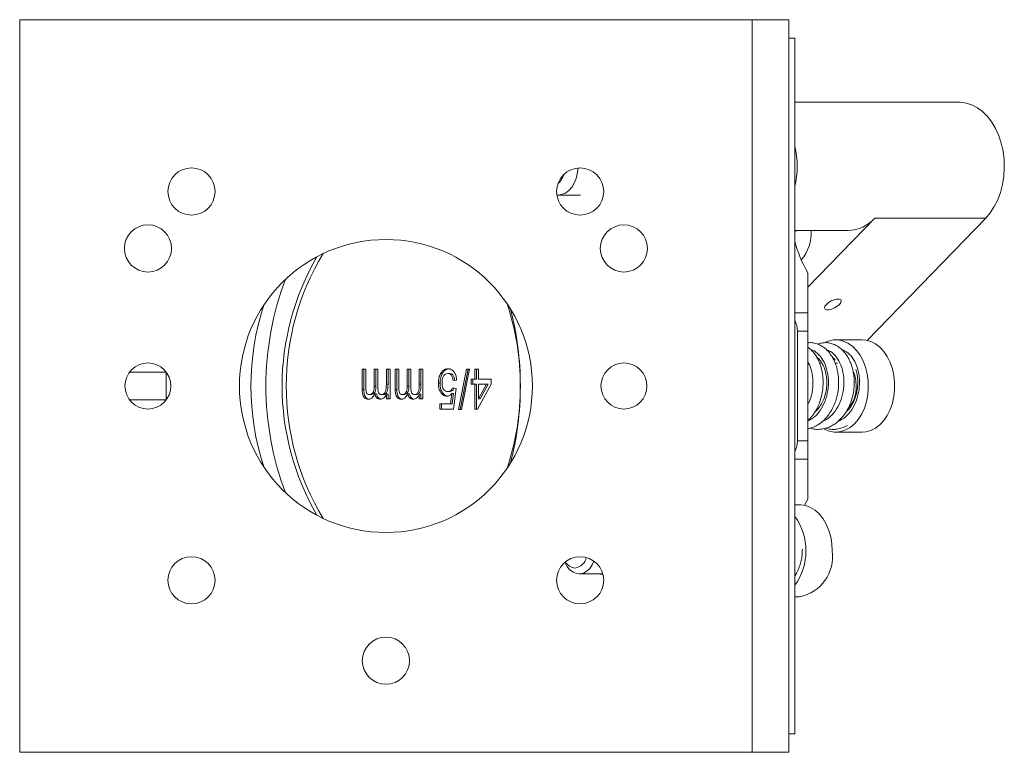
# Model space of a CAD drawing. Header units: inches. Extents: x 1.4 to 18.7, y 3.2 to 14.4.
# Tile 1 of 6: x 1.8 to 5.2, y 7.6 to 10.1. Entities that reach past the tile are written whole.
import ezdxf

# ---------------------------------------------------------------- set-up
doc = ezdxf.new("R2010")
doc.units = ezdxf.units.IN
doc.header["$MEASUREMENT"] = 0

msp = doc.modelspace()

# ---------------------------------------------------------------- linework, layer by layer
at = {"color": 7, "linetype": 'Continuous', "lineweight": 15}
for p, q in [((1.8112, 7.5968), (1.8112, 10.0968)), ((4.311, 10.0968), (1.8112, 10.0968)), ((4.311, 7.5968), (4.311, 10.0968)), ((4.4362, 10.0968), (4.311, 10.0968)), ((4.4362, 7.5968), (4.4362, 10.0968)), ((4.4569, 10.0343), (4.4362, 10.0343)), ((4.4569, 7.6593), (4.4569, 10.0343)), ((5.0173, 9.8151), (4.4569, 9.8151)), ((3.6475, 9.4979), (3.7254, 9.4979)), ((4.7301, 9.4195), (4.5011, 9.1835)), ((5.1084, 9.4195), (4.7038, 9.0024)), ((5.1084, 9.4195), (4.7301, 9.4195)), ((4.4569, 9.3775), (4.639, 9.3775)), ((4.5011, 9.0968), (4.5011, 9.2328)), ((4.5011, 9.0968), (4.4569, 9.0968)), ((4.5011, 9.0343), (4.5011, 9.0968)), ((4.4658, 9.0343), (4.4658, 8.6593)), ((4.5011, 9.0343), (4.4658, 9.0343)), ((4.5011, 8.6593), (4.5011, 9.0343)), ((4.6867, 9.0043), (4.5966, 9.0043)), ((4.5497, 8.9246), (4.5414, 8.9246)), ((4.5418, 8.9353), (4.5476, 8.9276)), ((4.6027, 8.9246), (4.5947, 8.9246)), ((2.3112, 8.8943), (2.1862, 8.8943)), ((2.3112, 8.8943), (2.3112, 8.7993)), ((2.9803, 8.9039), (2.9928, 8.9039)), ((2.9803, 8.8351), (2.9803, 8.9039)), ((2.9859, 8.8351), (2.9859, 8.9039)), ((2.9928, 8.9039), (2.9928, 8.8416)), ((3.0215, 8.9039), (3.034, 8.9039)), ((3.0215, 8.8464), (3.0215, 8.9039)), ((3.0271, 8.8464), (3.0271, 8.9039)), ((3.034, 8.9039), (3.034, 8.8396)), ((3.0627, 8.9039), (3.0752, 8.9039)), ((3.0627, 8.8526), (3.0627, 8.9039)), ((3.0684, 8.8526), (3.0684, 8.9039)), ((3.0752, 8.9039), (3.0752, 8.8032)), ((3.0927, 8.9039), (3.1052, 8.9039)), ((3.0927, 8.8351), (3.0927, 8.9039)), ((3.0983, 8.8351), (3.0983, 8.9039)), ((3.1052, 8.9039), (3.1052, 8.8416)), ((3.1339, 8.9039), (3.1464, 8.9039)), ((3.1339, 8.8464), (3.1339, 8.9039)), ((3.1396, 8.8464), (3.1396, 8.9039)), ((3.1464, 8.9039), (3.1464, 8.8396)), ((3.1751, 8.9039), (3.1876, 8.9039)), ((3.1751, 8.8526), (3.1751, 8.9039)), ((3.1808, 8.8526), (3.1808, 8.9039)), ((3.1876, 8.9039), (3.1876, 8.8032)), ((3.2534, 8.8889), (3.2477, 8.8889)), ((3.278, 8.8897), (3.2724, 8.8897)), ((3.3086, 8.7661), (3.3361, 8.9039)), ((3.3143, 8.7661), (3.3418, 8.9039)), ((3.3464, 8.9039), (3.3189, 8.7661)), ((3.3361, 8.9039), (3.3464, 8.9039)), ((3.3652, 8.9039), (3.3777, 8.9039)), ((3.3652, 8.8703), (3.3652, 8.9039)), ((3.3708, 8.8703), (3.3708, 8.9039)), ((3.3777, 8.9039), (3.3777, 8.8703)), ((3.0271, 8.8464), (3.0215, 8.8464)), ((3.0684, 8.8526), (3.0627, 8.8526)), ((3.1396, 8.8464), (3.1339, 8.8464)), ((3.1808, 8.8526), (3.1751, 8.8526)), ((3.2459, 8.8566), (3.2403, 8.8566)), ((3.289, 8.8403), (3.3015, 8.8385)), ((3.3027, 8.8668), (3.2902, 8.865)), ((3.3527, 8.8703), (3.3652, 8.8703)), ((3.3527, 8.8526), (3.3527, 8.8703)), ((3.3652, 8.8526), (3.3527, 8.8526)), ((3.3583, 8.8526), (3.3583, 8.8703)), ((3.3708, 8.8703), (3.3652, 8.8703)), ((3.3652, 8.7678), (3.3652, 8.8526)), ((3.3708, 8.8526), (3.3652, 8.8526)), ((3.3708, 8.7678), (3.3708, 8.8526)), ((3.4201, 8.8526), (3.3739, 8.7678)), ((3.3777, 8.8703), (3.4201, 8.8703)), ((3.3777, 8.8526), (3.3777, 8.803)), ((3.3777, 8.803), (3.4047, 8.8526)), ((3.4047, 8.8526), (3.3777, 8.8526)), ((3.3833, 8.803), (3.4104, 8.8526)), ((3.4104, 8.8526), (3.4047, 8.8526)), ((3.4201, 8.8703), (3.4201, 8.8526)), ((2.9859, 8.8351), (2.9803, 8.8351)), ((3.0105, 8.8173), (3.0049, 8.8173)), ((3.0291, 8.8201), (3.0234, 8.8201)), ((3.0516, 8.8173), (3.046, 8.8173)), ((3.0627, 8.8032), (3.0627, 8.8189)), ((3.0684, 8.8189), (3.0627, 8.8189)), ((3.0684, 8.8032), (3.0684, 8.8189)), ((3.0983, 8.8351), (3.0927, 8.8351)), ((3.1229, 8.8173), (3.1173, 8.8173)), ((3.1415, 8.8201), (3.1359, 8.8201)), ((3.164, 8.8173), (3.1584, 8.8173)), ((3.1751, 8.8032), (3.1751, 8.8189)), ((3.1808, 8.8189), (3.1751, 8.8189)), ((3.1808, 8.8032), (3.1808, 8.8189)), ((3.278, 8.8279), (3.2723, 8.8279)), ((3.2813, 8.7855), (3.2862, 8.8212)), ((3.2919, 8.8212), (3.2862, 8.8212)), ((3.2869, 8.7855), (3.2919, 8.8212)), ((3.3015, 8.8385), (3.2915, 8.7678)), ((2.1862, 8.7993), (2.3112, 8.7993)), ((3.0752, 8.8032), (3.0627, 8.8032)), ((3.1876, 8.8032), (3.1751, 8.8032)), ((3.2452, 8.7855), (3.2813, 8.7855)), ((3.2452, 8.7678), (3.2452, 8.7855)), ((3.2509, 8.7678), (3.2509, 8.7855)), ((3.2869, 8.7855), (3.2813, 8.7855)), ((3.3833, 8.803), (3.3777, 8.803)), ((3.2915, 8.7678), (3.2452, 8.7678)), ((3.3189, 8.7661), (3.3086, 8.7661)), ((3.3739, 8.7678), (3.3652, 8.7678)), ((4.5966, 8.6893), (4.6867, 8.6893)), ((4.5011, 8.6593), (4.4658, 8.6593)), ((4.5011, 8.5968), (4.5011, 8.6593)), ((4.5011, 8.5968), (4.4569, 8.5968)), ((4.5011, 8.4608), (4.5011, 8.5968)), ((4.4731, 8.4418), (4.4569, 8.4418)), ((4.5011, 8.4608), (4.4898, 8.44)), ((3.7207, 8.2056), (3.8016, 8.2056)), ((4.4569, 8.1268), (4.4731, 8.1268)), ((4.4569, 7.6593), (4.4362, 7.6593)), ((4.311, 7.5968), (1.8112, 7.5968)), ((4.4362, 7.5968), (4.311, 7.5968))]:
    msp.add_line(p, q, dxfattribs=at)
at = {"color": 7, "linetype": 'Continuous', "lineweight": 15, "flags": 128}
for points in [[(5.0173, 9.8151), (5.0211, 9.815), (5.0413, 9.8124), (5.061, 9.8061), (5.08, 9.7963), (5.0979, 9.783), (5.1145, 9.7665), (5.1294, 9.7471), (5.1423, 9.7251), (5.1532, 9.701), (5.1617, 9.675), (5.1677, 9.6477), (5.1711, 9.6195), (5.172, 9.5909), (5.1701, 9.5624), (5.1657, 9.5345), (5.1587, 9.5076), (5.1493, 9.4823), (5.1377, 9.4589), (5.124, 9.4379), (5.1084, 9.4195)], [(3.717, 9.5906), (3.7157, 9.5771), (3.7118, 9.5586), (3.7054, 9.5416), (3.6967, 9.5267), (3.6861, 9.5145), (3.6741, 9.5054), (3.6611, 9.4998), (3.6475, 9.4979), (3.6446, 9.498)], [(4.4569, 9.3735), (4.4632, 9.3768), (4.4645, 9.3775)], [(4.5647, 9.125), (4.5722, 9.1314), (4.5815, 9.1369), (4.5914, 9.1411), (4.6008, 9.1433), (4.6086, 9.1433), (4.6137, 9.1411), (4.6156, 9.1369), (4.6141, 9.1314), (4.6092, 9.125), (4.6017, 9.1187), (4.5925, 9.1131), (4.5825, 9.1089), (4.5731, 9.1067), (4.5654, 9.1067), (4.5602, 9.1089), (4.5583, 9.1131), (4.5599, 9.1187), (4.5647, 9.125)], [(4.5617, 8.9964), (4.5712, 9.0001), (4.588, 9.0038), (4.6051, 9.0038), (4.6219, 9.0001), (4.6382, 8.9929), (4.6535, 8.9822), (4.6674, 8.9683), (4.6797, 8.9516), (4.69, 8.9324), (4.6982, 8.9112), (4.7039, 8.8885), (4.7072, 8.8649), (4.7078, 8.8408), (4.7059, 8.8168), (4.7014, 8.7936), (4.6944, 8.7716), (4.6851, 8.7513), (4.6738, 8.7333), (4.6606, 8.718), (4.646, 8.7057), (4.6302, 8.6967), (4.6136, 8.6912), (4.5966, 8.6893), (4.5966, 8.6893)], [(4.6867, 9.0043), (4.6995, 9.0032), (4.7162, 8.9987), (4.7323, 8.9905), (4.7472, 8.979), (4.7608, 8.9644), (4.7726, 8.947), (4.7824, 8.9273), (4.79, 8.9057), (4.7951, 8.8827), (4.7977, 8.8589), (4.7977, 8.8347), (4.7951, 8.8109), (4.79, 8.7879), (4.7824, 8.7663), (4.7726, 8.7466), (4.7608, 8.7292), (4.7472, 8.7146), (4.7323, 8.7031), (4.7162, 8.6949), (4.6995, 8.6904), (4.6867, 8.6893)], [(4.5845, 8.2843), (4.5832, 8.3083), (4.5793, 8.3318), (4.5729, 8.3542), (4.5642, 8.3749), (4.5534, 8.3935), (4.5406, 8.4095), (4.5263, 8.4226), (4.5108, 8.4325), (4.4943, 8.4389), (4.4774, 8.4417), (4.4731, 8.4418)], [(3.7706, 8.2496), (3.765, 8.2366), (3.7567, 8.2243), (3.7467, 8.2147), (3.7356, 8.2084), (3.7237, 8.2057), (3.7116, 8.2066), (3.7, 8.2112), (3.6894, 8.2191), (3.6802, 8.2302), (3.6729, 8.2437), (3.6725, 8.2448)]]:
    msp.add_lwpolyline(points, dxfattribs=at)
at = {"color": 7, "linetype": 'Continuous', "lineweight": 15}
for centre, radius in [((2.3976, 9.5104), 0.0805), ((3.7241, 9.5104), 0.0805), ((2.2489, 9.3163), 0.0805), ((3.8735, 9.3163), 0.0805), ((3.0612, 8.8468), 0.5), ((2.2487, 8.8468), 0.0785), ((3.8737, 8.8468), 0.0785), ((2.3976, 8.1839), 0.0805), ((3.7241, 8.1839), 0.0805), ((3.0612, 7.9093), 0.0805)]:
    msp.add_circle(centre, radius, dxfattribs=at)
for centre, radius, start, end in [((4.1613, 9.5963), 0.3036, 346.8165, 13.1835), ((3.6066, 9.5869), 0.0647, 310.0788, 343.7639), ((4.6352, 9.5057), 0.1282, 271.7041, 317.7663), ((4.3642, 9.3718), 0.149, 320.3897, 2.2253), ((4.8766, 9.4492), 0.4333, 194.4413, 209.956), ((3.5849, 8.8468), 0.878, 149.8399, 210.1601), ((3.5958, 8.8468), 0.8748, 148.9212, 211.0788), ((3.6726, 8.8468), 1.021, 159.0863, 200.9137), ((3.4944, 8.8468), 0.8938, 162.0124, 197.9876), ((2.6414, 8.8497), 0.8787, 359.8113, 18.4322), ((2.4928, 8.8489), 1.0272, 359.8814, 14.7261), ((4.3861, 9.0353), 0.0797, 359.2794, 27.2462), ((4.5354, 8.8475), 0.1308, 359.6775, 21.1624), ((2.6414, 8.8439), 0.8787, 341.5678, 0.1887), ((2.4928, 8.8447), 1.0272, 345.2739, 0.1186), ((4.5516, 8.8432), 0.1147, 317.6495, 1.7835), ((4.5973, 8.7736), 0.0842, 240.4074, 269.4972), ((4.3861, 8.6583), 0.0797, 332.7538, 0.7206), ((4.2942, 8.2843), 0.2008, 324.1088, 35.8912), ((4.4446, 8.2651), 0.1412, 281.6611, 7.8101), ((3.7095, 8.2647), 0.0393, 206.5624, 265.7008), ((3.7012, 8.2696), 0.0444, 276.8974, 349.6888)]:
    msp.add_arc(centre, radius, start, end, dxfattribs=at)
msp.add_ellipse((3.8138, 8.2843), major_axis=(0.1138, 0), ratio=0.707107, start_param=4.502906, end_param=4.608525, dxfattribs=at)
for points, knots in [([(4.5, 8.7277), (4.5021, 8.7295), (4.5082, 8.7347), (4.5165, 8.7447), (4.5255, 8.7572), (4.5336, 8.7714), (4.5415, 8.7892), (4.5485, 8.8117), (4.5532, 8.8384), (4.554, 8.8665), (4.5511, 8.8928), (4.5456, 8.9149), (4.5386, 8.9328), (4.5308, 8.9476), (4.5218, 8.9604), (4.512, 8.9714), (4.5045, 8.9769), (4.5011, 8.9794)], [0, 0, 0, 0, 0.030655, 0.088752, 0.139025, 0.193154, 0.259435, 0.337841, 0.428377, 0.526775, 0.616533, 0.69606, 0.765445, 0.824943, 0.883813, 0.946868, 1, 1, 1, 1]), ([(4.5011, 8.7012), (4.5026, 8.7013), (4.5093, 8.7018), (4.5217, 8.7068), (4.5391, 8.7156), (4.5569, 8.7299), (4.5726, 8.7479), (4.5847, 8.7674), (4.5935, 8.7867), (4.5996, 8.8052), (4.6049, 8.8287), (4.6076, 8.8582), (4.6051, 8.887), (4.6002, 8.909), (4.5946, 8.9259), (4.5865, 8.9434), (4.5749, 8.9609), (4.5598, 8.9765), (4.5424, 8.9877), (4.5248, 8.9936), (4.5109, 8.9954), (4.5033, 8.9943), (4.5011, 8.994)], [0, 0, 0, 0, 0.012177, 0.053715, 0.105259, 0.166164, 0.225739, 0.279874, 0.328712, 0.372402, 0.412532, 0.491786, 0.570366, 0.609513, 0.651397, 0.699462, 0.753892, 0.81488, 0.876197, 0.931462, 0.980634, 1, 1, 1, 1]), ([(4.5088, 8.7027), (4.5146, 8.7013), (4.5275, 8.6982), (4.5471, 8.6989), (4.5656, 8.7031), (4.5811, 8.7096), (4.5949, 8.718), (4.6083, 8.7287), (4.6215, 8.7428), (4.6336, 8.76), (4.6439, 8.78), (4.652, 8.8022), (4.6575, 8.8261), (4.6599, 8.8502), (4.6595, 8.8726), (4.657, 8.8925), (4.6531, 8.9096), (4.6479, 8.9251), (4.641, 8.9403), (4.6316, 8.9559), (4.619, 8.9706), (4.6043, 8.9824), (4.5892, 8.9901), (4.575, 8.994), (4.5614, 8.9952), (4.5481, 8.9937), (4.5389, 8.9918), (4.5346, 8.9896), (4.5346, 8.9896)], [0, 0, 0, 0, 0.040199, 0.089373, 0.132671, 0.168676, 0.201552, 0.238341, 0.279032, 0.321864, 0.366051, 0.41162, 0.458636, 0.505594, 0.54861, 0.587531, 0.622386, 0.653638, 0.687836, 0.727268, 0.772062, 0.819314, 0.861501, 0.898144, 0.930616, 0.964232, 0.999768, 1, 1, 1, 1]), ([(4.5, 8.7277), (4.5049, 8.7297), (4.5191, 8.7353), (4.539, 8.7557), (4.5576, 8.7857), (4.5691, 8.8216), (4.5729, 8.8595), (4.5689, 8.8963), (4.5576, 8.929), (4.5401, 8.9538), (4.5241, 8.9679), (4.5143, 8.9697), (4.5124, 8.9701)], [0, 0, 0, 0, 0.060123, 0.174257, 0.288391, 0.402513, 0.516637, 0.630771, 0.744905, 0.859027, 0.973151, 1, 1, 1, 1]), ([(4.5417, 8.9353), (4.541, 8.9363), (4.5381, 8.9404), (4.5346, 8.9429), (4.5319, 8.9448)], [0, 0, 0, 0, 0.2525119, 1, 1, 1, 1]), ([(4.5518, 8.7268), (4.5541, 8.7275), (4.5659, 8.7308), (4.5846, 8.7473), (4.6052, 8.7748), (4.6191, 8.8093), (4.6256, 8.8468), (4.6241, 8.8843), (4.6151, 8.9187), (4.5995, 8.9465), (4.5821, 8.9645), (4.5697, 8.9684), (4.5651, 8.9699)], [0, 0, 0, 0, 0.027559, 0.140897, 0.254224, 0.367552, 0.480891, 0.594229, 0.707556, 0.820884, 0.934223, 1, 1, 1, 1]), ([(4.5943, 8.9352), (4.5927, 8.9376), (4.59, 8.9415), (4.5865, 8.9436), (4.5851, 8.9445)], [0, 0, 0, 0, 0.579167, 1, 1, 1, 1]), ([(4.6035, 8.7254), (4.6122, 8.7299), (4.6301, 8.7391), (4.652, 8.7649), (4.6683, 8.7973), (4.6773, 8.8341), (4.6785, 8.872), (4.672, 8.9078), (4.6584, 8.9381), (4.6396, 8.9613), (4.6243, 8.9682), (4.6167, 8.9716)], [0, 0, 0, 0, 0.107708, 0.219471, 0.331244, 0.443017, 0.554778, 0.66654, 0.778314, 0.890086, 1, 1, 1, 1]), ([(4.5011, 8.7843), (4.5036, 8.7888), (4.5117, 8.8037), (4.518, 8.8344), (4.5194, 8.8718), (4.5137, 8.9058), (4.505, 8.9231), (4.5011, 8.9308)], [0, 0, 0, 0, 0.101282, 0.338101, 0.574897, 0.811695, 1, 1, 1, 1]), ([(4.5257, 8.7581), (4.5294, 8.7616), (4.5376, 8.7694), (4.5481, 8.7854), (4.557, 8.8044), (4.5631, 8.8252), (4.5663, 8.8468), (4.5665, 8.8684), (4.5636, 8.8891), (4.5582, 8.9084), (4.5525, 8.9192), (4.5497, 8.9246)], [0, 0, 0, 0, 0.09035, 0.204056, 0.317763, 0.431469, 0.545175, 0.658881, 0.772587, 0.886294, 1, 1, 1, 1]), ([(3.2403, 8.8566), (3.2406, 8.8631), (3.2412, 8.8748), (3.2457, 8.8846), (3.2477, 8.8889)], [0, 0, 0, 0, 0.5597608, 1, 1, 1, 1]), ([(3.2459, 8.8566), (3.2463, 8.8631), (3.2469, 8.8748), (3.2514, 8.8846), (3.2534, 8.8889)], [0, 0, 0, 0, 0.559761, 1, 1, 1, 1]), ([(3.2477, 8.8889), (3.2495, 8.8917), (3.253, 8.8974), (3.2614, 8.9042), (3.2682, 8.9051), (3.2724, 8.9056)], [0, 0, 0, 0, 0.280449, 0.560798, 1, 1, 1, 1]), ([(3.2724, 8.8897), (3.2692, 8.8892), (3.2628, 8.8883), (3.2562, 8.8789), (3.2531, 8.8682), (3.2529, 8.8612), (3.2527, 8.8576)], [0, 0, 0, 0, 0.279539, 0.558252, 0.778884, 1, 1, 1, 1]), ([(3.2534, 8.8889), (3.2551, 8.8917), (3.2586, 8.8974), (3.267, 8.9042), (3.2739, 8.9051), (3.2781, 8.9056)], [0, 0, 0, 0, 0.280449, 0.560799, 1, 1, 1, 1]), ([(3.2724, 8.9056), (3.2767, 8.9051), (3.2852, 8.9041), (3.2952, 8.894), (3.3011, 8.8808), (3.3022, 8.8714), (3.3027, 8.8668)], [0, 0, 0, 0, 0.280049, 0.559262, 0.779447, 1, 1, 1, 1]), ([(3.2902, 8.865), (3.2897, 8.8686), (3.2887, 8.8757), (3.2845, 8.8845), (3.2785, 8.8891), (3.2744, 8.8895), (3.2724, 8.8897)], [0, 0, 0, 0, 0.280714, 0.559926, 0.779622, 1, 1, 1, 1]), ([(3.2959, 8.865), (3.2954, 8.8686), (3.2943, 8.8757), (3.2901, 8.8845), (3.2841, 8.8891), (3.2801, 8.8895), (3.278, 8.8897)], [0, 0, 0, 0, 0.280714, 0.559926, 0.779622, 1, 1, 1, 1]), ([(4.6649, 8.9029), (4.6657, 8.9005), (4.6683, 8.8928), (4.671, 8.8773), (4.6723, 8.8567), (4.6705, 8.8353), (4.6662, 8.8156), (4.6605, 8.7993), (4.6543, 8.7864), (4.6479, 8.7761), (4.6412, 8.7668), (4.6358, 8.7623), (4.6329, 8.7599)], [0, 0, 0, 0, 0.053113, 0.170323, 0.301227, 0.439428, 0.563387, 0.671173, 0.76284, 0.838571, 0.914246, 1, 1, 1, 1]), ([(2.9928, 8.8416), (2.9928, 8.8387), (2.9928, 8.8331), (2.9938, 8.8258), (2.9964, 8.8214), (2.9998, 8.8181), (3.0028, 8.8176), (3.0049, 8.8173)], [0, 0, 0, 0, 0.251118, 0.500537, 0.625681, 0.7509959, 1, 1, 1, 1]), ([(3.0049, 8.8173), (3.0067, 8.8175), (3.0105, 8.8179), (3.0155, 8.8219), (3.0194, 8.8284), (3.0212, 8.8371), (3.0214, 8.8433), (3.0215, 8.8464)], [0, 0, 0, 0, 0.186672, 0.373156, 0.559429, 0.779405, 1, 1, 1, 1]), ([(3.0105, 8.8173), (3.0124, 8.8175), (3.0161, 8.8179), (3.0211, 8.8219), (3.025, 8.8284), (3.0269, 8.8371), (3.0271, 8.8433), (3.0271, 8.8464)], [0, 0, 0, 0, 0.186671, 0.373156, 0.559429, 0.779405, 1, 1, 1, 1]), ([(3.034, 8.8396), (3.034, 8.8369), (3.0342, 8.8316), (3.0356, 8.825), (3.0379, 8.8207), (3.0412, 8.8178), (3.0441, 8.8175), (3.046, 8.8173)], [0, 0, 0, 0, 0.2507144, 0.5005427, 0.6256595, 0.7506799, 1, 1, 1, 1]), ([(3.046, 8.8173), (3.0488, 8.8179), (3.0531, 8.8188), (3.0577, 8.8238), (3.0609, 8.8305), (3.0625, 8.8405), (3.0626, 8.8486), (3.0627, 8.8526)], [0, 0, 0, 0, 0.248452, 0.373753, 0.499043, 0.749013, 1, 1, 1, 1]), ([(3.0516, 8.8173), (3.0545, 8.8179), (3.0588, 8.8188), (3.0633, 8.8238), (3.0666, 8.8305), (3.0682, 8.8405), (3.0683, 8.8486), (3.0684, 8.8526)], [0, 0, 0, 0, 0.248452, 0.373753, 0.499043, 0.749013, 1, 1, 1, 1]), ([(3.1052, 8.8416), (3.1052, 8.8387), (3.1053, 8.8331), (3.1062, 8.8258), (3.1089, 8.8214), (3.1122, 8.8181), (3.1153, 8.8176), (3.1173, 8.8173)], [0, 0, 0, 0, 0.251118, 0.500537, 0.62568, 0.750996, 1, 1, 1, 1]), ([(3.1173, 8.8173), (3.1192, 8.8175), (3.1229, 8.8179), (3.1279, 8.8219), (3.1318, 8.8284), (3.1337, 8.8371), (3.1338, 8.8433), (3.1339, 8.8464)], [0, 0, 0, 0, 0.186672, 0.373156, 0.559429, 0.779405, 1, 1, 1, 1]), ([(3.1229, 8.8173), (3.1248, 8.8175), (3.1286, 8.8179), (3.1336, 8.8219), (3.1375, 8.8284), (3.1393, 8.8371), (3.1395, 8.8433), (3.1396, 8.8464)], [0, 0, 0, 0, 0.186672, 0.373156, 0.559429, 0.779405, 1, 1, 1, 1]), ([(3.1464, 8.8396), (3.1465, 8.8369), (3.1466, 8.8316), (3.148, 8.825), (3.1503, 8.8207), (3.1536, 8.8178), (3.1565, 8.8175), (3.1584, 8.8173)], [0, 0, 0, 0, 0.2507144, 0.5005427, 0.6256595, 0.7506799, 1, 1, 1, 1]), ([(3.1584, 8.8173), (3.1612, 8.8179), (3.1655, 8.8188), (3.1701, 8.8238), (3.1734, 8.8305), (3.1749, 8.8405), (3.1751, 8.8486), (3.1751, 8.8526)], [0, 0, 0, 0, 0.248452, 0.373753, 0.499043, 0.749013, 1, 1, 1, 1]), ([(3.164, 8.8173), (3.1669, 8.8179), (3.1712, 8.8188), (3.1757, 8.8238), (3.179, 8.8305), (3.1806, 8.8405), (3.1807, 8.8486), (3.1808, 8.8526)], [0, 0, 0, 0, 0.248452, 0.373753, 0.499043, 0.749013, 1, 1, 1, 1]), ([(3.2688, 8.812), (3.2644, 8.8128), (3.2555, 8.8144), (3.246, 8.8271), (3.2409, 8.8417), (3.2405, 8.8516), (3.2403, 8.8566)], [0, 0, 0, 0, 0.2791589, 0.5587454, 0.7791413, 1, 1, 1, 1]), ([(3.2745, 8.812), (3.27, 8.8128), (3.2611, 8.8144), (3.2517, 8.8271), (3.2466, 8.8417), (3.2461, 8.8516), (3.2459, 8.8566)], [0, 0, 0, 0, 0.279159, 0.558746, 0.779141, 1, 1, 1, 1]), ([(3.2527, 8.8576), (3.2529, 8.8533), (3.2533, 8.8447), (3.258, 8.8339), (3.2651, 8.8285), (3.2699, 8.8281), (3.2723, 8.8279)], [0, 0, 0, 0, 0.2806528, 0.559595, 0.7792904, 1, 1, 1, 1]), ([(3.2723, 8.8279), (3.2741, 8.828), (3.2778, 8.8283), (3.284, 8.8319), (3.2871, 8.8371), (3.289, 8.8403)], [0, 0, 0, 0, 0.28093, 0.561174, 1, 1, 1, 1]), ([(3.278, 8.8279), (3.2798, 8.828), (3.2835, 8.8283), (3.2897, 8.8319), (3.2928, 8.8371), (3.2946, 8.8403)], [0, 0, 0, 0, 0.28093, 0.561174, 1, 1, 1, 1]), ([(3.0019, 8.8014), (2.9984, 8.8017), (2.9915, 8.8025), (2.9836, 8.8116), (2.9806, 8.8236), (2.9804, 8.8312), (2.9803, 8.8351)], [0, 0, 0, 0, 0.280314, 0.558189, 0.778716, 1, 1, 1, 1]), ([(3.0075, 8.8014), (3.004, 8.8017), (2.9972, 8.8025), (2.9893, 8.8116), (2.9863, 8.8236), (2.986, 8.8312), (2.9859, 8.8351)], [0, 0, 0, 0, 0.280314, 0.558189, 0.778716, 1, 1, 1, 1]), ([(3.0234, 8.8201), (3.0203, 8.8143), (3.0148, 8.8039), (3.0058, 8.8022), (3.0019, 8.8014)], [0, 0, 0, 0, 0.560001, 1, 1, 1, 1]), ([(3.0424, 8.8014), (3.04, 8.8016), (3.0354, 8.802), (3.0295, 8.8064), (3.0254, 8.8128), (3.0241, 8.8176), (3.0234, 8.8201)], [0, 0, 0, 0, 0.280192, 0.559536, 0.779668, 1, 1, 1, 1]), ([(3.0444, 8.8021), (3.0433, 8.8022), (3.0399, 8.8026), (3.0351, 8.8064), (3.0311, 8.8128), (3.0298, 8.8176), (3.0291, 8.8201)], [0, 0, 0, 0, 0.154083, 0.482367, 0.741066, 1, 1, 1, 1]), ([(3.0627, 8.8189), (3.0614, 8.8161), (3.0588, 8.8107), (3.0521, 8.8032), (3.046, 8.8021), (3.0424, 8.8014)], [0, 0, 0, 0, 0.280977, 0.561823, 1, 1, 1, 1]), ([(3.1143, 8.8014), (3.1108, 8.8017), (3.1039, 8.8025), (3.096, 8.8116), (3.093, 8.8236), (3.0928, 8.8312), (3.0927, 8.8351)], [0, 0, 0, 0, 0.280314, 0.558189, 0.778716, 1, 1, 1, 1]), ([(3.1199, 8.8014), (3.1165, 8.8017), (3.1096, 8.8025), (3.1017, 8.8116), (3.0987, 8.8236), (3.0985, 8.8312), (3.0983, 8.8351)], [0, 0, 0, 0, 0.280314, 0.558189, 0.778716, 1, 1, 1, 1]), ([(3.1359, 8.8201), (3.1328, 8.8143), (3.1272, 8.8039), (3.1182, 8.8022), (3.1143, 8.8014)], [0, 0, 0, 0, 0.5600013, 1, 1, 1, 1]), ([(3.1548, 8.8014), (3.1525, 8.8016), (3.1478, 8.802), (3.1419, 8.8064), (3.1378, 8.8128), (3.1365, 8.8176), (3.1359, 8.8201)], [0, 0, 0, 0, 0.280192, 0.559536, 0.779668, 1, 1, 1, 1]), ([(3.1568, 8.8021), (3.1557, 8.8022), (3.1523, 8.8026), (3.1476, 8.8064), (3.1435, 8.8128), (3.1422, 8.8176), (3.1415, 8.8201)], [0, 0, 0, 0, 0.154083, 0.482368, 0.741066, 1, 1, 1, 1]), ([(3.1751, 8.8189), (3.1738, 8.8161), (3.1712, 8.8107), (3.1645, 8.8032), (3.1585, 8.8021), (3.1548, 8.8014)], [0, 0, 0, 0, 0.280977, 0.561823, 1, 1, 1, 1]), ([(3.2862, 8.8212), (3.2833, 8.8183), (3.278, 8.8132), (3.2716, 8.8124), (3.2688, 8.812)], [0, 0, 0, 0, 0.559922, 1, 1, 1, 1]), ([(4.5616, 8.7028), (4.5648, 8.7019), (4.5732, 8.6995), (4.5879, 8.6984), (4.6107, 8.6999), (4.6267, 8.7073), (4.6371, 8.7122)], [0, 0, 0, 0, 0.124888, 0.335888, 0.568088, 1, 1, 1, 1]), ([(4.4569, 8.1983), (4.4594, 8.2022), (4.4653, 8.2119), (4.4721, 8.2285), (4.4776, 8.2468), (4.482, 8.2671), (4.4825, 8.2816), (4.4828, 8.2902)], [0, 0, 0, 0, 0.148404, 0.364384, 0.557194, 0.738357, 1, 1, 1, 1])]:
    msp.add_open_spline(points, degree=3, knots=knots, dxfattribs=at)

doc.saveas('drawing.dxf')
